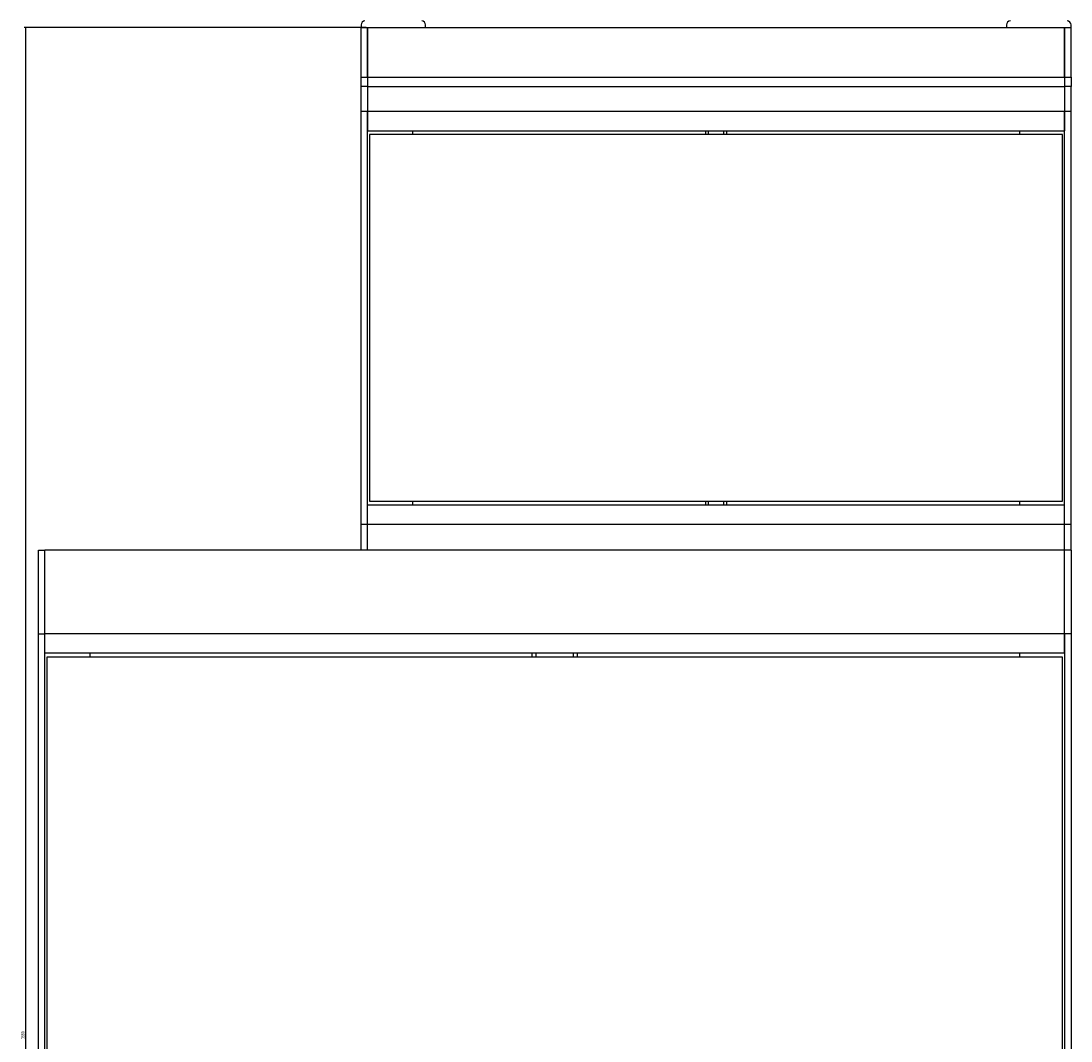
# Model space of a CAD drawing. Header units: millimetres. Extents: x 105 to 2605, y 97 to 2549.
# Tile 6 of 7: x 1774 to 2588, y 888 to 1678. Entities that reach past the tile are written whole.
import ezdxf

# ---------------------------------------------------------------- set-up
doc = ezdxf.new("R2010")
doc.units = ezdxf.units.MM
doc.layers.add('FORMAT', color=7, linetype='Continuous')
doc.styles.add('SLDTEXTSTYLE0', font='TXT', dxfattribs={"width": 0.605})
doc.dimstyles.new('SLDDIMSTYLE0', dxfattribs={"dimtxt": 2.568319, "dimasz": 2, "dimexe": 0, "dimexo": 0.0625, "dimgap": 0.64208, "dimtad": 1, "dimrnd": 1e-09, "dimzin": 12, "dimdsep": 46, "dimtxsty": 'SLDTEXTSTYLE0', "dimsah": 1, "dimcen": 0.09, "dimadec": 0, "dimazin": 3, "dimtfac": 1, "dimtofl": 0, "dimtmove": 0, "dimatfit": 3, "dimfxl": 1, "dimfrac": 2, "dimtolj": 1, "dimtzin": 12, "dimarcsym": 0})

# ---------------------------------------------------------------- blocks, each defined once
blk = doc.blocks.new('_D_4')
at = {"layer": 'FORMAT'}
for p, q in [((2041.96, 1673.18), (1776.96, 1673.18)), ((1777.95, 1673.18), (1777.95, 113.18)), ((2041.96, 113.18), (1776.96, 113.18))]:
    blk.add_line(p, q, dxfattribs=at)
for points in [[(1777.95, 1673.18), (1777.45, 1671.18), (1778.45, 1671.18)], [(1777.95, 113.18), (1778.45, 115.18), (1777.45, 115.18)]]:
    blk.add_solid(points, dxfattribs=at)
at = {"layer": 'FORMAT', "insert": (1774.54, 889.26), "char_height": 2.646, "attachment_point": 1, "rotation": 90, "style": 'SLDTEXTSTYLE0'}
blk.add_mtext('1560', dxfattribs=at)

msp = doc.modelspace()

# ---------------------------------------------------------------- linework, layer by layer
at = {"color": 7, "linetype": 'Continuous', "lineweight": 25}
for p, q in [((2037.954, 1675.183), (2037.954, 1673.183)), ((2037.954, 1673.183), (2042.953, 1673.183)), ((2037.954, 1634.564), (2037.954, 1673.183)), ((2042.953, 1634.564), (2042.953, 1673.183)), ((2042.953, 1673.183), (2042.953, 1634.563)), ((2042.953, 1673.183), (2582.954, 1673.183)), ((2087.954, 1673.183), (2087.954, 1675.183)), ((2537.954, 1675.183), (2537.954, 1673.183)), ((2582.954, 1673.183), (2582.954, 1634.563)), ((2582.954, 1673.183), (2587.954, 1673.183)), ((2582.954, 1634.564), (2582.954, 1673.183)), ((2587.954, 1673.183), (2587.954, 1675.183)), ((2587.954, 1634.564), (2587.954, 1673.183)), ((2037.954, 1634.564), (2042.953, 1634.564)), ((2037.954, 1627.439), (2037.954, 1634.564)), ((2042.953, 1627.439), (2037.954, 1627.439)), ((2037.954, 1608.183), (2037.954, 1627.439)), ((2042.953, 1634.563), (2582.954, 1634.563)), ((2042.953, 1634.563), (2042.953, 1627.438)), ((2042.953, 1627.438), (2582.954, 1627.438)), ((2042.953, 1627.438), (2042.953, 1608.181)), ((2582.954, 1634.564), (2587.954, 1634.564)), ((2582.954, 1634.563), (2582.954, 1627.438)), ((2587.954, 1627.439), (2582.954, 1627.439)), ((2582.954, 1627.438), (2582.954, 1608.181)), ((2587.954, 1634.564), (2587.954, 1627.439)), ((2587.954, 1608.183), (2587.954, 1627.439)), ((2037.954, 1608.183), (2042.953, 1608.183)), ((2037.954, 1288.183), (2037.954, 1608.183)), ((2042.953, 1288.183), (2042.953, 1608.183)), ((2042.953, 1608.181), (2582.954, 1608.181)), ((2042.953, 1608.181), (2042.953, 1593.181)), ((2582.954, 1608.183), (2587.954, 1608.183)), ((2582.954, 1288.183), (2582.954, 1608.183)), ((2582.954, 1608.181), (2582.954, 1593.181)), ((2587.954, 1288.183), (2587.954, 1608.183)), ((2042.953, 1593.181), (2582.954, 1593.181)), ((2044.454, 1590.182), (2044.454, 1306.182)), ((2581.454, 1590.182), (2044.454, 1590.182)), ((2077.954, 1590.182), (2077.954, 1593.181)), ((2304.954, 1590.182), (2304.954, 1593.181)), ((2320.954, 1593.181), (2320.954, 1590.182)), ((2547.954, 1593.181), (2547.954, 1590.182)), ((2581.454, 1306.182), (2581.454, 1590.182)), ((2042.953, 1288.183), (2042.953, 1303.183)), ((2042.953, 1303.183), (2582.954, 1303.183)), ((2044.454, 1306.182), (2581.454, 1306.182)), ((2077.954, 1303.183), (2077.954, 1306.182)), ((2304.954, 1303.183), (2304.954, 1306.182)), ((2320.954, 1306.182), (2320.954, 1303.183)), ((2547.954, 1306.182), (2547.954, 1303.183)), ((2582.954, 1288.183), (2582.954, 1303.183)), ((2037.954, 1288.183), (2042.953, 1288.183)), ((2037.954, 1268.183), (2037.954, 1288.183)), ((2042.953, 1288.183), (2582.954, 1288.183)), ((2042.953, 1268.183), (2042.953, 1288.183)), ((2582.954, 1288.183), (2587.954, 1288.183)), ((2582.954, 1268.183), (2582.954, 1288.183)), ((2587.954, 1268.183), (2587.954, 1288.183)), ((1787.954, 1268.183), (1792.954, 1268.183)), ((1787.954, 1203.183), (1787.954, 1268.183)), ((2582.954, 1268.183), (1792.954, 1268.183)), ((1792.954, 1203.183), (1792.954, 1268.183)), ((2582.954, 1203.183), (2582.954, 1268.183)), ((2587.954, 1268.183), (2582.954, 1268.183)), ((2587.954, 1268.183), (2587.954, 1203.183)), ((1787.954, 1203.183), (1792.954, 1203.183)), ((1787.954, 583.183), (1787.954, 1203.183)), ((2582.954, 1203.183), (1792.954, 1203.183)), ((1792.954, 1188.183), (1792.954, 1203.183)), ((1792.954, 583.183), (1792.954, 1203.183)), ((2582.954, 1188.183), (2582.954, 1203.183)), ((2587.954, 1203.183), (2582.954, 1203.183)), ((2582.954, 1203.183), (2582.954, 583.183)), ((2587.954, 1203.183), (2587.954, 583.183)), ((2582.954, 1188.183), (1792.954, 1188.183)), ((1827.953, 1185.183), (1827.953, 1188.183)), ((2170.454, 1185.183), (2170.454, 1188.183)), ((2205.454, 1188.183), (2205.454, 1185.183)), ((2547.954, 1188.183), (2547.954, 1185.183)), ((2581.454, 1185.183), (1794.454, 1185.183)), ((1794.454, 1185.183), (1794.454, 601.183)), ((2581.454, 601.183), (2581.454, 1185.183))]:
    msp.add_line(p, q, dxfattribs=at)
at = {"color": 8, "linetype": 'Continuous', "lineweight": 25}
for p, q in [((2306.954, 1593.181), (2306.954, 1590.182)), ((2318.954, 1590.182), (2318.954, 1593.181)), ((2306.954, 1306.182), (2306.954, 1303.183)), ((2318.954, 1303.183), (2318.954, 1306.182)), ((2173.453, 1188.183), (2173.453, 1185.183)), ((2202.454, 1185.183), (2202.454, 1188.183))]:
    msp.add_line(p, q, dxfattribs=at)
at = {"color": 7, "linetype": 'Continuous', "lineweight": 25}
for centre, start, end in [((2040.954, 1675.183), 90, 180), ((2084.954, 1675.183), 0, 90), ((2540.954, 1675.183), 90, 180), ((2584.954, 1675.183), 0, 90)]:
    msp.add_arc(centre, 3, start, end, dxfattribs=at)

# ---------------------------------------------------------------- dimensions: what is measured, and where the dimension line sits
at = {"layer": 'FORMAT'}
dim = msp.add_linear_dim(base=(1777.954, 113.183), p1=(2042.954, 1673.183), p2=(2042.954, 113.183), angle=90, dimstyle='SLDDIMSTYLE0', dxfattribs=at)
dim.commit()
dim.dimension.update_dxf_attribs({"geometry": '_D_4', "text_midpoint": (1777.954, 893.183), "dimtype": 160})

doc.saveas('drawing.dxf')
